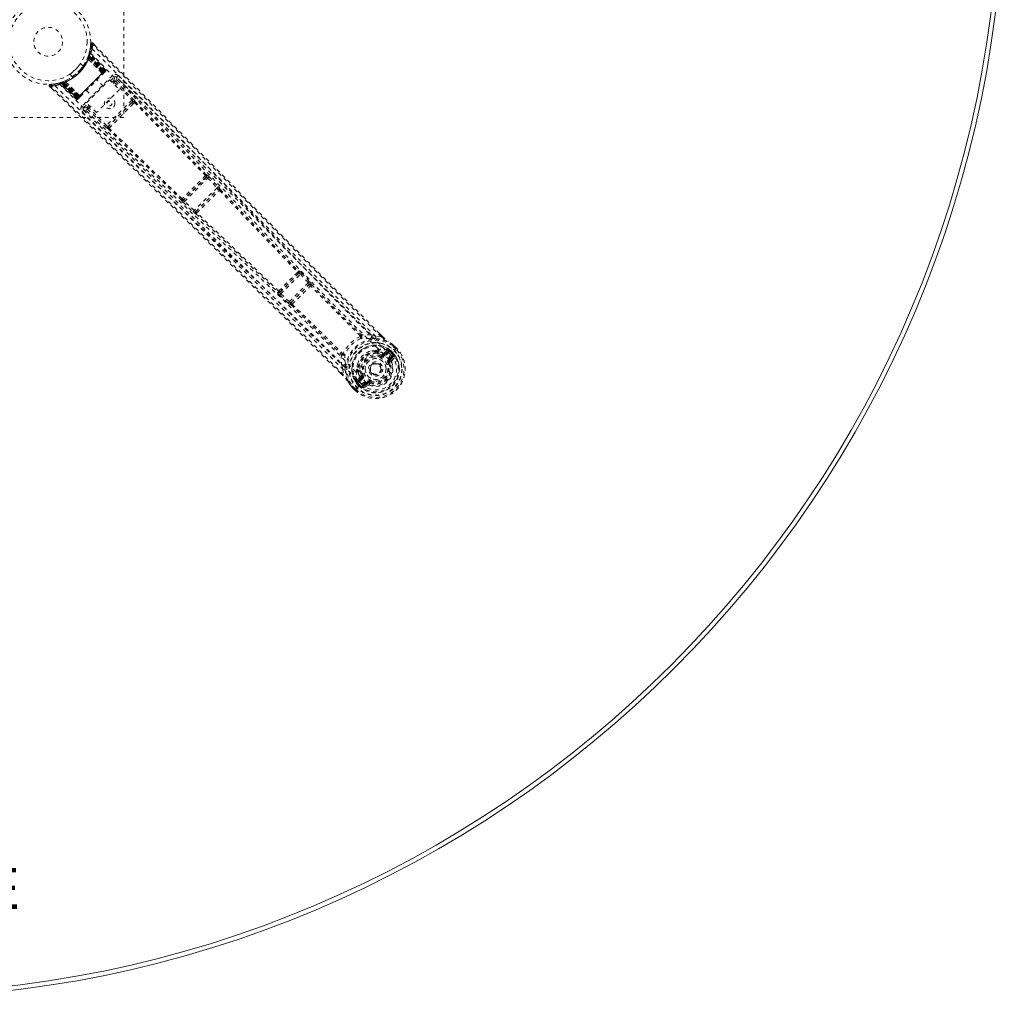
# Model space of a CAD drawing. Header units: inches. Extents: x 32.3 to 91.8, y 20.7 to 80.2.
# Tile 4 of 5: x 65.8 to 91.8, y 20.7 to 46.5. Entities that reach past the tile are written whole.
import ezdxf

# ---------------------------------------------------------------- set-up
doc = ezdxf.new("R2010")
doc.units = ezdxf.units.IN
doc.header["$MEASUREMENT"] = 0
doc.linetypes.add('SLD-Dashed', pattern=[0.075, 0.05, -0.025])
doc.linetypes.add('SLD-Solid', pattern=[0])
doc.layers.add('HI5-SYMBOLTEXT', color=5, linetype='SLD-Solid')
doc.styles.add('SLDTEXTSTYLE0', font='TXT', dxfattribs={"width": 0.75})

# ---------------------------------------------------------------- blocks, each defined once
blk = doc.blocks.new('SW_NOTE_0')
at = {"layer": 'HI5-SYMBOLTEXT', "color": 0, "char_height": 1.08, "attachment_point": 1, "style": 'SLDTEXTSTYLE0'}
for s, insert in [('SPX460RDS', (0, 1.392)), ('Hi5 FURNITURE', (-1.031, -0.16))]:
    blk.add_mtext(s, dxfattribs=dict(at, insert=insert))

msp = doc.modelspace()

# ---------------------------------------------------------------- linework, layer by layer
at = {"color": 7, "linetype": 'SLD-Dashed', "lineweight": 0}
for p, q in [((68.546, 47.917), (68.541, 43.917)), ((67.67, 45.864), (67.656, 45.735)), ((67.721, 45.884), (67.7, 45.863)), ((67.781, 45.823), (67.722, 45.883)), ((67.597, 45.518), (67.624, 45.507)), ((67.599, 45.521), (67.609, 45.549)), ((67.599, 45.521), (67.626, 45.511)), ((67.606, 45.54), (67.604, 45.536)), ((67.604, 45.536), (67.631, 45.526)), ((67.629, 45.613), (67.606, 45.542)), ((67.606, 45.542), (67.606, 45.541)), ((67.606, 45.54), (67.633, 45.53)), ((67.609, 45.548), (67.61, 45.554)), ((67.609, 45.548), (67.636, 45.539)), ((67.61, 45.554), (67.613, 45.563)), ((67.61, 45.554), (67.638, 45.544)), ((67.612, 45.51), (67.613, 45.512)), ((67.989, 45.107), (67.612, 45.51)), ((67.636, 45.585), (67.613, 45.512)), ((67.613, 45.512), (67.99, 45.108)), ((67.624, 45.507), (68.007, 45.125)), ((68.009, 45.128), (67.626, 45.511)), ((67.635, 45.575), (67.631, 45.573)), ((68.019, 45.138), (67.631, 45.526)), ((68.038, 45.151), (67.633, 45.587)), ((67.633, 45.53), (68.022, 45.141)), ((67.638, 45.649), (67.635, 45.634)), ((68.037, 45.156), (67.636, 45.585)), ((67.638, 45.544), (67.636, 45.539)), ((67.636, 45.539), (68.028, 45.147)), ((67.654, 45.724), (67.638, 45.654)), ((68.032, 45.15), (67.638, 45.544)), ((67.646, 45.621), (67.642, 45.606)), ((68.05, 45.168), (67.642, 45.606)), ((68.059, 45.178), (67.646, 45.621)), ((67.468, 45.279), (67.4, 45.347)), ((67.581, 45.477), (67.58, 45.474)), ((67.602, 45.46), (67.601, 45.458)), ((67.967, 45.086), (67.601, 45.458)), ((67.602, 45.46), (67.969, 45.086)), ((67.117, 45.064), (67.186, 44.996)), ((68.028, 45.147), (67.318, 44.436)), ((67.327, 44.445), (68.019, 45.138)), ((68.007, 45.125), (67.339, 44.458)), ((68.245, 45.028), (67.437, 44.219)), ((67.967, 45.086), (67.969, 45.086)), ((67.989, 45.067), (68.036, 45.114)), ((67.99, 45.108), (67.989, 45.107)), ((67.99, 45.108), (68.037, 45.156)), ((68.007, 45.125), (68.009, 45.128)), ((68.039, 45.117), (68.042, 45.12)), ((68.048, 45.126), (68.052, 45.13)), ((68.05, 45.168), (68.059, 45.178)), ((68.052, 45.13), (68.05, 45.131)), ((68.057, 45.135), (68.057, 45.135)), ((68.058, 45.136), (68.06, 45.139)), ((68.193, 44.89), (68.288, 44.985)), ((68.352, 44.985), (68.337, 44.995)), ((68.353, 44.983), (68.346, 44.99)), ((68.354, 44.982), (68.353, 44.983)), ((68.925, 44.401), (68.354, 44.982)), ((66.581, 44.742), (66.641, 44.683)), ((66.831, 44.829), (66.816, 44.825)), ((66.859, 44.822), (66.843, 44.818)), ((67.287, 44.405), (66.843, 44.818)), ((66.922, 44.857), (66.851, 44.835)), ((67.296, 44.414), (66.859, 44.822)), ((66.877, 44.83), (67.313, 44.426)), ((66.953, 44.851), (66.88, 44.828)), ((67.309, 44.427), (66.88, 44.828)), ((66.911, 44.853), (66.916, 44.855)), ((66.92, 44.826), (66.911, 44.853)), ((66.925, 44.828), (66.916, 44.855)), ((66.925, 44.828), (66.92, 44.826)), ((66.92, 44.826), (67.314, 44.432)), ((66.924, 44.858), (66.922, 44.857)), ((66.929, 44.86), (66.924, 44.858)), ((66.934, 44.831), (66.924, 44.858)), ((67.318, 44.436), (66.925, 44.828)), ((66.939, 44.833), (66.929, 44.86)), ((67.324, 44.442), (66.934, 44.831)), ((66.939, 44.833), (67.327, 44.445)), ((66.943, 44.865), (66.947, 44.866)), ((66.953, 44.838), (66.943, 44.865)), ((66.957, 44.839), (66.947, 44.866)), ((66.953, 44.851), (66.954, 44.851)), ((67.356, 44.475), (66.953, 44.851)), ((66.953, 44.838), (67.337, 44.455)), ((66.954, 44.851), (67.357, 44.476)), ((67.339, 44.458), (66.957, 44.839)), ((66.99, 44.884), (66.987, 44.883)), ((67.006, 44.862), (67.004, 44.862)), ((67.379, 44.495), (67.004, 44.862)), ((67.006, 44.862), (67.379, 44.497)), ((67.558, 44.307), (68.167, 44.916)), ((67.996, 44.745), (67.831, 44.909)), ((68.167, 44.916), (68.426, 44.657)), ((68.233, 44.849), (68.263, 44.879)), ((68.265, 44.818), (68.295, 44.848)), ((68.295, 44.848), (68.757, 44.376)), ((68.327, 44.879), (68.789, 44.407)), ((67.309, 44.427), (67.356, 44.475)), ((67.351, 44.428), (67.398, 44.475)), ((67.357, 44.476), (67.356, 44.475)), ((67.379, 44.495), (67.379, 44.497)), ((67.556, 44.633), (67.72, 44.469)), ((68.426, 44.657), (67.817, 44.048)), ((67.287, 44.405), (67.296, 44.414)), ((67.326, 44.404), (67.329, 44.406)), ((67.33, 44.407), (67.33, 44.407)), ((67.335, 44.412), (67.339, 44.416)), ((67.337, 44.455), (67.339, 44.458)), ((67.338, 44.415), (67.345, 44.422)), ((67.345, 44.422), (67.348, 44.425)), ((67.48, 44.176), (67.584, 44.281)), ((67.817, 44.048), (67.558, 44.307)), ((67.625, 44.24), (67.586, 44.201)), ((67.657, 44.208), (67.617, 44.169)), ((68.757, 44.376), (68.089, 43.708)), ((68.748, 44.305), (68.16, 43.716)), ((68.782, 44.339), (68.748, 44.305)), ((68.788, 44.279), (68.822, 44.314)), ((67.47, 44.127), (67.48, 44.112)), ((67.475, 44.118), (67.482, 44.111)), ((67.482, 44.111), (67.483, 44.11)), ((67.483, 44.11), (68.064, 43.54)), ((67.586, 44.137), (67.617, 44.169)), ((67.586, 44.137), (68.058, 43.676)), ((68.089, 43.708), (67.617, 44.169)), ((68.541, 43.917), (64.541, 43.922)), ((68.16, 43.716), (68.127, 43.683)), ((68.151, 43.642), (68.186, 43.676)), ((70.725, 42.41), (70.719, 42.408)), ((70.724, 42.348), (70.119, 41.742)), ((70.146, 41.705), (70.761, 42.321)), ((70.718, 42.346), (70.724, 42.348)), ((70.761, 42.321), (71.003, 42.064)), ((70.794, 42.352), (71.036, 42.095)), ((71.003, 42.064), (70.403, 41.464)), ((70.444, 41.441), (71.025, 42.023)), ((71.025, 42.023), (71.025, 42.023)), ((71.09, 42.021), (71.09, 42.022)), ((70.059, 41.747), (70.057, 41.741)), ((70.115, 41.673), (70.372, 41.431)), ((70.119, 41.742), (70.122, 41.748)), ((70.403, 41.464), (70.146, 41.705)), ((70.445, 41.442), (70.444, 41.441)), ((70.445, 41.377), (70.446, 41.377)), ((73.165, 39.808), (72.662, 39.304)), ((72.686, 39.265), (73.204, 39.783)), ((73.153, 39.802), (73.165, 39.808)), ((73.154, 39.863), (73.166, 39.869)), ((73.204, 39.783), (73.414, 39.556)), ((73.236, 39.813), (73.446, 39.586)), ((73.414, 39.556), (72.913, 39.055)), ((73.446, 39.586), (73.468, 39.561)), ((72.606, 39.315), (72.6, 39.303)), ((72.662, 39.304), (72.668, 39.316)), ((72.913, 39.055), (72.686, 39.265)), ((72.958, 39.036), (73.433, 39.512)), ((73.433, 39.512), (73.432, 39.511)), ((73.497, 39.509), (73.497, 39.51)), ((72.656, 39.232), (72.883, 39.023)), ((72.883, 39.023), (72.909, 39.001)), ((72.959, 39.037), (72.958, 39.036)), ((72.96, 38.972), (72.961, 38.973)), ((75.363, 38.148), (75.291, 38.22)), ((75.364, 38.149), (75.292, 38.221)), ((75.071, 38.179), (75.193, 38.142)), ((75.342, 38.129), (75.193, 38.142)), ((75.193, 37.777), (75.213, 37.773)), ((75.241, 37.723), (75.225, 37.738)), ((75.238, 37.758), (75.254, 37.743)), ((75.509, 37.773), (75.413, 37.706)), ((75.413, 37.665), (75.522, 37.739)), ((75.522, 37.739), (75.43, 37.647)), ((75.543, 37.718), (75.451, 37.626)), ((75.509, 37.773), (75.523, 37.773)), ((75.529, 37.772), (75.524, 37.773)), ((75.551, 37.759), (75.56, 37.75)), ((75.568, 37.749), (75.551, 37.759)), ((75.56, 37.75), (75.615, 37.695)), ((75.588, 37.771), (75.568, 37.749)), ((75.619, 37.699), (75.568, 37.749)), ((75.58, 37.659), (75.686, 37.766)), ((75.588, 37.771), (75.589, 37.771)), ((75.589, 37.771), (75.64, 37.72)), ((75.726, 37.806), (75.644, 37.887)), ((75.664, 37.908), (75.661, 37.911)), ((75.748, 37.826), (75.664, 37.908)), ((75.747, 37.825), (75.664, 37.908)), ((75.686, 37.766), (75.69, 37.77)), ((75.69, 37.77), (75.707, 37.786)), ((75.707, 37.786), (75.745, 37.823)), ((75.745, 37.823), (75.748, 37.826)), ((75.333, 37.628), (75.345, 37.655)), ((75.345, 37.655), (75.358, 37.652)), ((75.413, 37.665), (75.43, 37.647)), ((75.538, 37.54), (75.62, 37.622)), ((75.559, 37.519), (75.641, 37.601)), ((75.573, 37.504), (75.559, 37.519)), ((75.559, 37.44), (75.562, 37.431)), ((75.617, 37.454), (75.562, 37.431)), ((75.641, 37.601), (75.573, 37.504)), ((75.615, 37.695), (75.619, 37.699)), ((75.621, 37.496), (75.688, 37.597)), ((74.329, 37.278), (74.292, 37.399)), ((74.329, 37.278), (74.343, 37.128)), ((74.698, 37.257), (74.694, 37.278)), ((74.713, 37.233), (74.728, 37.217)), ((74.733, 37.246), (74.748, 37.23)), ((75.081, 37.169), (75.07, 37.18)), ((75.562, 37.431), (75.539, 37.422)), ((74.26, 37.171), (74.323, 37.108)), ((74.323, 37.106), (74.26, 37.169)), ((74.765, 37.058), (74.698, 36.962)), ((74.698, 36.962), (74.698, 36.962)), ((74.698, 36.962), (74.698, 36.962)), ((74.699, 36.947), (74.698, 36.962)), ((74.699, 36.947), (74.699, 36.942)), ((74.712, 36.92), (74.721, 36.911)), ((74.722, 36.903), (74.712, 36.92)), ((74.732, 36.949), (74.806, 37.058)), ((74.824, 37.041), (74.732, 36.949)), ((74.845, 37.02), (74.754, 36.928)), ((74.806, 37.058), (74.824, 37.041)), ((74.816, 37.126), (74.843, 37.137)), ((74.819, 37.113), (74.816, 37.126)), ((74.849, 36.851), (74.932, 36.933)), ((75.049, 36.932), (75.04, 36.909)), ((75.087, 37.163), (75.081, 37.169)), ((74.56, 36.809), (74.563, 36.806)), ((74.645, 36.723), (74.563, 36.806)), ((74.564, 36.807), (74.647, 36.723)), ((74.584, 36.827), (74.666, 36.745)), ((74.645, 36.723), (74.648, 36.726)), ((74.648, 36.726), (74.686, 36.764)), ((74.686, 36.764), (74.702, 36.78)), ((74.722, 36.902), (74.7, 36.882)), ((74.7, 36.882), (74.7, 36.882)), ((74.751, 36.831), (74.7, 36.882)), ((74.702, 36.78), (74.706, 36.784)), ((74.706, 36.784), (74.812, 36.891)), ((74.721, 36.911), (74.776, 36.856)), ((74.722, 36.902), (74.772, 36.852)), ((74.751, 36.831), (74.751, 36.831)), ((74.776, 36.856), (74.772, 36.852)), ((74.812, 36.891), (74.812, 36.891)), ((74.87, 36.83), (74.953, 36.912)), ((74.967, 36.898), (74.87, 36.83)), ((74.875, 36.783), (74.975, 36.85)), ((74.967, 36.898), (74.953, 36.912)), ((75.04, 36.909), (75.031, 36.912))]:
    msp.add_line(p, q, dxfattribs=at)
at = {"color": 7, "linetype": 'SLD-Dashed', "lineweight": 0, "flags": 128}
for points in [[(67.719, 45.881), (67.713, 45.885), (67.705, 45.888), (67.697, 45.889), (67.689, 45.888), (67.682, 45.885), (67.676, 45.88), (67.672, 45.874), (67.671, 45.866)], [(75.342, 38.129), (74.765, 38.703), (74.165, 39.303), (73.542, 39.93), (72.977, 40.499), (72.613, 40.867), (72.232, 41.253), (71.834, 41.656), (71.439, 42.057), (71.097, 42.405), (70.643, 42.866), (70.16, 43.357), (69.65, 43.878), (69.175, 44.36), (67.7, 45.863)], [(75.292, 38.221), (73.443, 40.072), (71.534, 42.004), (69.626, 43.945), (67.721, 45.884)], [(67.666, 45.617), (68.784, 44.491), (69.89, 43.357), (70.987, 42.215), (72.075, 41.07), (72.928, 40.174), (73.783, 39.285), (74.645, 38.41), (75.518, 37.555)], [(67.704, 45.733), (68.825, 44.605), (69.936, 43.469), (71.037, 42.326), (72.13, 41.181), (72.986, 40.283), (73.844, 39.393), (74.707, 38.517), (75.58, 37.659)], [(67.201, 45.006), (67.187, 44.996), (67.186, 44.996)], [(67.379, 44.497), (67.525, 44.643), (67.673, 44.791), (67.821, 44.94), (67.967, 45.086)], [(67.399, 44.477), (67.545, 44.623), (67.693, 44.771), (67.842, 44.919), (67.987, 45.065)], [(67.969, 45.086), (67.99, 45.087), (67.995, 45.087)], [(67.995, 45.087), (67.993, 45.098), (67.989, 45.107)], [(68.037, 45.156), (68.037, 45.155), (68.035, 45.154), (68.033, 45.152), (68.029, 45.148), (68.025, 45.144), (68.02, 45.139), (68.015, 45.133), (68.009, 45.128)], [(68.022, 45.141), (68.032, 45.151), (68.041, 45.16), (68.047, 45.166), (68.05, 45.168)], [(68.059, 45.178), (68.057, 45.176), (68.051, 45.17), (68.042, 45.161), (68.032, 45.15)], [(68.041, 45.121), (68.044, 45.123), (68.046, 45.125), (68.047, 45.125), (68.047, 45.125)], [(68.042, 45.12), (68.045, 45.123), (68.047, 45.125), (68.048, 45.126), (68.049, 45.127)], [(68.288, 44.985), (68.284, 44.989), (68.275, 44.998), (68.261, 45.012), (68.245, 45.028)], [(68.288, 44.985), (68.292, 44.948), (68.263, 44.879)], [(68.327, 44.879), (68.356, 44.948), (68.352, 44.981)], [(75.071, 38.179), (72.823, 40.438), (70.586, 42.71), (68.352, 44.985)], [(75.193, 38.142), (74.668, 38.665), (74.123, 39.212), (73.557, 39.781), (73.018, 40.326), (72.473, 40.877), (71.929, 41.43), (71.398, 41.969), (70.89, 42.486), (70.416, 42.968), (69.886, 43.508), (69.389, 44.014), (68.901, 44.512), (68.395, 45.027)], [(66.601, 44.79), (66.593, 44.788), (66.586, 44.784), (66.58, 44.779), (66.575, 44.772), (66.573, 44.765), (66.573, 44.757), (66.575, 44.75), (66.579, 44.744)], [(66.581, 44.742), (66.582, 44.742), (66.583, 44.744), (66.587, 44.748), (66.594, 44.755), (66.598, 44.759), (66.602, 44.763)], [(74.26, 37.169), (72.398, 39.025), (70.463, 40.934), (68.523, 42.838), (66.581, 44.742)], [(66.602, 44.763), (66.601, 44.775), (66.601, 44.785), (66.601, 44.791), (66.6, 44.793)], [(74.343, 37.128), (73.821, 37.651), (73.269, 38.202), (72.685, 38.782), (72.07, 39.392), (71.504, 39.952), (70.913, 40.534), (70.777, 40.668), (70.64, 40.803), (70.501, 40.939), (70.406, 41.032), (70.314, 41.123), (70.217, 41.218), (70.116, 41.317), (69.793, 41.635), (69.433, 41.988), (69.036, 42.377), (68.785, 42.623), (68.519, 42.883), (68.232, 43.165), (67.963, 43.428), (67.613, 43.772), (67.302, 44.077), (67.029, 44.344), (66.796, 44.573), (66.602, 44.763)], [(66.731, 44.76), (67.86, 43.64), (68.998, 42.529), (70.141, 41.43), (71.288, 40.338), (72.186, 39.482), (73.077, 38.625), (73.954, 37.763), (74.812, 36.891)], [(66.827, 44.826), (66.839, 44.823), (66.852, 44.816)], [(66.839, 44.823), (66.844, 44.819), (66.845, 44.818)], [(66.847, 44.798), (67.974, 43.681), (69.11, 42.575), (70.252, 41.48), (71.398, 40.393), (72.295, 39.541), (73.185, 38.686), (74.061, 37.825), (74.916, 36.953)], [(66.869, 44.84), (66.876, 44.842), (66.911, 44.853)], [(66.873, 44.832), (66.878, 44.829), (66.88, 44.827)], [(68.263, 44.879), (68.264, 44.879), (68.266, 44.877), (68.269, 44.874), (68.273, 44.87), (68.278, 44.865), (68.283, 44.86), (68.289, 44.854), (68.295, 44.848)], [(68.327, 44.879), (68.324, 44.876), (68.317, 44.869), (68.307, 44.859), (68.295, 44.848)], [(67.357, 44.476), (67.367, 44.471), (67.378, 44.469)], [(67.379, 44.495), (67.378, 44.474), (67.378, 44.469)], [(67.314, 44.432), (67.304, 44.422), (67.295, 44.413), (67.289, 44.407), (67.287, 44.405)], [(67.296, 44.414), (67.299, 44.417), (67.305, 44.423), (67.314, 44.432), (67.324, 44.442)], [(67.337, 44.455), (67.331, 44.449), (67.326, 44.444), (67.321, 44.439), (67.317, 44.435), (67.313, 44.431), (67.311, 44.429), (67.309, 44.428), (67.309, 44.427)], [(67.309, 44.427), (67.315, 44.423), (67.317, 44.422)], [(67.339, 44.417), (67.339, 44.417), (67.34, 44.418), (67.341, 44.42), (67.343, 44.423)], [(67.35, 44.427), (67.351, 44.428), (67.352, 44.429)], [(67.437, 44.219), (67.453, 44.203), (67.467, 44.189), (67.476, 44.18), (67.48, 44.176)], [(67.586, 44.201), (67.517, 44.172), (67.48, 44.176)], [(67.586, 44.201), (67.586, 44.2), (67.588, 44.198), (67.591, 44.195), (67.595, 44.191), (67.6, 44.187), (67.605, 44.181), (67.611, 44.175), (67.617, 44.169)], [(68.748, 44.305), (68.604, 44.16), (68.458, 44.015), (68.309, 43.865), (68.16, 43.716)], [(68.788, 44.279), (68.639, 44.129), (68.488, 43.978), (68.336, 43.826), (68.186, 43.676)], [(68.789, 44.407), (68.786, 44.404), (68.779, 44.397), (68.768, 44.387), (68.757, 44.376)], [(68.782, 44.339), (68.797, 44.348), (68.809, 44.35)], [(68.822, 44.314), (69.763, 43.351), (70.697, 42.382)], [(68.845, 44.338), (69.786, 43.375), (70.719, 42.408)], [(67.438, 44.07), (67.707, 43.806), (68.013, 43.506), (68.348, 43.177), (68.652, 42.88), (68.811, 42.724), (68.97, 42.568), (69.129, 42.413), (69.309, 42.236), (69.491, 42.057), (69.668, 41.884), (70.027, 41.532), (70.361, 41.204), (70.67, 40.901), (70.971, 40.605), (71.321, 40.261), (71.919, 39.671), (72.523, 39.075), (73.146, 38.457), (73.752, 37.855), (74.329, 37.278)], [(67.48, 44.112), (67.517, 44.109), (67.586, 44.137)], [(67.48, 44.112), (69.757, 41.88), (72.031, 39.645), (74.292, 37.399)], [(68.089, 43.708), (68.078, 43.697), (68.068, 43.686), (68.061, 43.679), (68.058, 43.676)], [(68.127, 43.62), (69.091, 42.68), (70.059, 41.747)], [(70.085, 41.77), (69.116, 42.703), (68.151, 43.642)], [(70.794, 42.352), (70.793, 42.351), (70.79, 42.349), (70.787, 42.346), (70.783, 42.342), (70.778, 42.337), (70.773, 42.332), (70.767, 42.327), (70.761, 42.321)], [(71.036, 42.095), (71.034, 42.094), (71.032, 42.092), (71.029, 42.089), (71.025, 42.085), (71.02, 42.08), (71.015, 42.075), (71.009, 42.07), (71.003, 42.064)], [(71.036, 42.095), (71.058, 42.07), (71.059, 42.069)], [(71.067, 41.995), (72.1, 40.913), (73.132, 39.835)], [(71.072, 42.032), (71.075, 42.032), (71.09, 42.021)], [(71.09, 42.021), (72.123, 40.94), (73.154, 39.863)], [(70.146, 41.705), (70.14, 41.699), (70.135, 41.694), (70.13, 41.688), (70.125, 41.684), (70.122, 41.679), (70.119, 41.676), (70.116, 41.674), (70.115, 41.673)], [(70.403, 41.464), (70.397, 41.458), (70.392, 41.452), (70.387, 41.447), (70.383, 41.442), (70.379, 41.438), (70.376, 41.435), (70.374, 41.432), (70.372, 41.431)], [(70.372, 41.431), (70.397, 41.409), (70.399, 41.408)], [(70.446, 41.377), (71.529, 40.345), (72.606, 39.315)], [(72.634, 39.337), (71.556, 40.368), (70.472, 41.4)], [(73.165, 39.808), (73.171, 39.808), (73.181, 39.804), (73.192, 39.795), (73.198, 39.789), (73.204, 39.783)], [(73.236, 39.813), (73.235, 39.812), (73.233, 39.81), (73.229, 39.807), (73.225, 39.803), (73.221, 39.798), (73.215, 39.794), (73.21, 39.788), (73.204, 39.783)], [(73.446, 39.586), (73.443, 39.583), (73.435, 39.576), (73.425, 39.566), (73.414, 39.556)], [(73.414, 39.556), (73.419, 39.55), (73.424, 39.542), (73.431, 39.529), (73.434, 39.519), (73.434, 39.515), (73.433, 39.512), (73.433, 39.512)], [(72.686, 39.265), (72.681, 39.259), (72.676, 39.254), (72.671, 39.248), (72.666, 39.244), (72.663, 39.239), (72.66, 39.236), (72.657, 39.234), (72.656, 39.232)], [(72.686, 39.265), (72.68, 39.271), (72.674, 39.277), (72.665, 39.288), (72.661, 39.298), (72.662, 39.304)], [(74.784, 38.156), (74.127, 38.813), (73.475, 39.48)], [(73.497, 39.509), (74.148, 38.843), (74.805, 38.186)], [(72.913, 39.055), (72.908, 39.049), (72.903, 39.044), (72.898, 39.039), (72.893, 39.034), (72.89, 39.03), (72.887, 39.027), (72.884, 39.024), (72.883, 39.023)], [(72.961, 38.973), (73.627, 38.321), (74.285, 37.666)], [(72.989, 38.994), (73.657, 38.343), (74.315, 37.686)], [(74.785, 38.141), (74.787, 38.148), (74.786, 38.152), (74.785, 38.154), (74.784, 38.156)], [(74.785, 38.141), (74.795, 38.138), (74.804, 38.138), (74.812, 38.141), (74.818, 38.147), (74.821, 38.154), (74.821, 38.163), (74.818, 38.172), (74.812, 38.181)], [(75.071, 38.179), (74.942, 38.189), (74.812, 38.181)], [(75.061, 38.079), (75.048, 38.079), (75.04, 38.079)], [(75.191, 38.084), (75.349, 38.068), (75.515, 38.015)], [(75.364, 38.149), (75.364, 38.149), (75.363, 38.149), (75.361, 38.147), (75.358, 38.145), (75.355, 38.141), (75.351, 38.137), (75.346, 38.133), (75.342, 38.129)], [(75.524, 38.008), (75.52, 38.012), (75.515, 38.015)], [(75.661, 37.911), (75.591, 37.965), (75.515, 38.015)], [(75.664, 37.908), (75.588, 37.967), (75.524, 38.008)], [(75.193, 37.777), (75.097, 37.766), (75.043, 37.749)], [(75.254, 37.743), (75.311, 37.729), (75.377, 37.703)], [(75.377, 37.703), (75.399, 37.7), (75.413, 37.706)], [(75.543, 37.718), (75.539, 37.722), (75.535, 37.726), (75.531, 37.729), (75.528, 37.733), (75.525, 37.735), (75.523, 37.737), (75.522, 37.738), (75.522, 37.739)], [(75.56, 37.75), (75.554, 37.733), (75.543, 37.718)], [(75.568, 37.749), (75.568, 37.749), (75.568, 37.749)], [(75.661, 37.911), (75.661, 37.911), (75.66, 37.909), (75.658, 37.907), (75.656, 37.904), (75.653, 37.9), (75.65, 37.896), (75.647, 37.892), (75.644, 37.887)], [(75.644, 37.887), (75.648, 37.892), (75.652, 37.896), (75.656, 37.9), (75.66, 37.904), (75.662, 37.906), (75.664, 37.908), (75.665, 37.909), (75.664, 37.908)], [(75.748, 37.826), (75.748, 37.826), (75.747, 37.826), (75.745, 37.824), (75.742, 37.822), (75.739, 37.818), (75.735, 37.815), (75.73, 37.81), (75.726, 37.806)], [(74.289, 37.658), (74.282, 37.528), (74.292, 37.399)], [(74.289, 37.658), (74.298, 37.652), (74.308, 37.649), (74.316, 37.649), (74.324, 37.652), (74.33, 37.658), (74.333, 37.666), (74.333, 37.676), (74.33, 37.686)], [(74.315, 37.686), (74.317, 37.685), (74.318, 37.684), (74.322, 37.684), (74.33, 37.686)], [(75.518, 37.555), (75.569, 37.496), (75.607, 37.427), (75.628, 37.349), (75.634, 37.268), (75.622, 37.187), (75.595, 37.108), (75.554, 37.036), (75.5, 36.971), (75.436, 36.917), (75.363, 36.876), (75.285, 36.849), (75.203, 36.838), (75.122, 36.843), (75.045, 36.864), (74.975, 36.902), (74.916, 36.953)], [(75.345, 37.655), (75.283, 37.679), (75.23, 37.693)], [(75.322, 37.6), (75.324, 37.605), (75.326, 37.61), (75.328, 37.615), (75.33, 37.619), (75.331, 37.623), (75.333, 37.625), (75.333, 37.627), (75.333, 37.628)], [(75.451, 37.626), (75.447, 37.63), (75.443, 37.634), (75.44, 37.638), (75.437, 37.641), (75.434, 37.643), (75.432, 37.645), (75.431, 37.647), (75.43, 37.647)], [(75.538, 37.54), (75.542, 37.536), (75.546, 37.532), (75.549, 37.528), (75.552, 37.525), (75.555, 37.522), (75.557, 37.52), (75.558, 37.519), (75.559, 37.519)], [(75.62, 37.622), (75.64, 37.635), (75.663, 37.64)], [(75.641, 37.601), (75.641, 37.602), (75.639, 37.603), (75.637, 37.605), (75.635, 37.608), (75.632, 37.611), (75.628, 37.614), (75.624, 37.618), (75.62, 37.622)], [(74.387, 37.28), (74.403, 37.121), (74.456, 36.956)], [(74.392, 37.43), (74.392, 37.422), (74.392, 37.409)], [(74.722, 37.427), (74.705, 37.373), (74.694, 37.278)], [(74.728, 37.217), (74.742, 37.159), (74.768, 37.094)], [(75.512, 37.411), (75.517, 37.413), (75.522, 37.415), (75.527, 37.417), (75.531, 37.419), (75.534, 37.42), (75.537, 37.421), (75.539, 37.422), (75.539, 37.422)], [(74.343, 37.128), (74.338, 37.124), (74.334, 37.12), (74.33, 37.116), (74.327, 37.112), (74.324, 37.109), (74.323, 37.107), (74.322, 37.106), (74.323, 37.106)], [(74.456, 36.956), (74.459, 36.951), (74.463, 36.947)], [(74.456, 36.956), (74.5, 36.888), (74.56, 36.809)], [(74.563, 36.806), (74.505, 36.882), (74.463, 36.947)], [(74.754, 36.928), (74.739, 36.917), (74.721, 36.911)], [(74.732, 36.949), (74.733, 36.949), (74.734, 36.947), (74.736, 36.945), (74.739, 36.943), (74.742, 36.939), (74.746, 36.936), (74.75, 36.932), (74.754, 36.928)], [(74.768, 37.094), (74.771, 37.072), (74.765, 37.058)], [(74.845, 37.02), (74.841, 37.024), (74.837, 37.027), (74.834, 37.031), (74.83, 37.034), (74.828, 37.037), (74.826, 37.039), (74.825, 37.04), (74.824, 37.041)], [(74.871, 37.149), (74.866, 37.146), (74.861, 37.144), (74.856, 37.142), (74.852, 37.141), (74.848, 37.139), (74.846, 37.138), (74.844, 37.138), (74.843, 37.137)], [(74.932, 36.933), (74.936, 36.929), (74.94, 36.925), (74.943, 36.922), (74.946, 36.919), (74.949, 36.916), (74.951, 36.914), (74.952, 36.913), (74.953, 36.912)], [(75.061, 36.959), (75.059, 36.954), (75.056, 36.949), (75.054, 36.944), (75.053, 36.94), (75.051, 36.937), (75.05, 36.934), (75.05, 36.932), (75.049, 36.932)], [(74.56, 36.809), (74.561, 36.81), (74.563, 36.811), (74.565, 36.813), (74.568, 36.815), (74.571, 36.817), (74.575, 36.82), (74.58, 36.824), (74.584, 36.827)], [(74.563, 36.806), (74.563, 36.806), (74.564, 36.807), (74.565, 36.808), (74.568, 36.811), (74.571, 36.814), (74.575, 36.818), (74.58, 36.822), (74.584, 36.827)], [(74.666, 36.745), (74.661, 36.74), (74.657, 36.736), (74.653, 36.732), (74.65, 36.728), (74.647, 36.726), (74.646, 36.724), (74.645, 36.723), (74.645, 36.723)], [(74.722, 36.902), (74.722, 36.903), (74.722, 36.903)], [(74.772, 36.852), (74.77, 36.85), (74.765, 36.845), (74.759, 36.838), (74.751, 36.831)], [(74.831, 36.808), (74.836, 36.831), (74.849, 36.851)], [(74.849, 36.851), (74.853, 36.847), (74.857, 36.843), (74.861, 36.839), (74.864, 36.836), (74.867, 36.833), (74.869, 36.831), (74.87, 36.83), (74.87, 36.83)]]:
    msp.add_lwpolyline(points, dxfattribs=at)
at = {"color": 7, "linetype": 'SLD-Solid', "lineweight": 15}
for radius in [29.75, 29.632, 29.632]:
    msp.add_circle((62.042, 50.418), radius, dxfattribs=at)
at = {"color": 7, "linetype": 'SLD-Dashed', "lineweight": 0}
for centre, radius in [((66.544, 45.92), 1.125), ((66.544, 45.92), 1.03), ((66.544, 45.92), 0.38), ((68.167, 44.293), 0.14), ((68.167, 44.293), 0.0625), ((75.191, 37.28), 0.7), ((75.191, 37.28), 0.69), ((75.191, 37.28), 0.623), ((75.191, 37.28), 0.32), ((75.191, 37.28), 0.275), ((75.191, 37.28), 0.188), ((75.191, 37.28), 0.157), ((75.191, 37.28), 0.142), ((75.191, 37.28), 0.14), ((75.191, 37.28), 0.138)]:
    msp.add_circle(centre, radius, dxfattribs=at)
for centre, radius, start, end in [((66.544, 45.92), 1.158, 272.8968, 357.1624), ((66.551, 45.919), 1.12, 349.6633, 357.1274), ((67.7, 45.863), 0.03, 44.4949, 177.1784), ((67.682, 45.802), 0.0635, 73.5783, 100.8793), ((66.517, 45.949), 1.206, 349.7035, 356.8997), ((66.544, 45.92), 1.127, 285.4988, 344.5522), ((66.521, 45.942), 1.19, 285.9055, 344.1454), ((66.545, 45.919), 1.155, 289.2396, 340.8113), ((66.545, 45.919), 1.155, 289.9359, 340.115), ((66.545, 45.919), 1.155, 290.912, 339.1389), ((66.785, 45.831), 0.871, 338.5863, 340.5057), ((67.704, 45.494), 0.109, 136.2726, 165.5067), ((66.89, 45.634), 0.732, 346.2638, 350.2704), ((67.634, 45.531), 0.0297, 160.4742, 223.5481), ((67.634, 45.532), 0.0297, 160.5522, 223.5496), ((67.74, 45.503), 0.137, 134.4362, 158.5378), ((66.827, 45.66), 0.813, 349.4102, 354.6579), ((67.658, 45.605), 0.0299, 164.2757, 223.2235), ((66.819, 45.847), 0.843, 343.8241, 345.3691), ((66.544, 45.92), 1.128, 344.5522, 349.6829), ((67.646, 45.579), 0.0429, 62.0409, 110.8471), ((66.838, 45.662), 0.806, 350.5558, 355.9501), ((67.664, 45.626), 0.0299, 165.3256, 223.1221), ((67.668, 45.641), 0.03, 166.1036, 223.0416), ((66.807, 45.668), 0.839, 351.5063, 356.76), ((67.683, 45.712), 0.03, 45.284, 169.1043), ((66.389, 46.095), 1.364, 339.4746, 344.6105), ((66.57, 45.894), 1.12, 292.9511, 337.0998), ((66.611, 45.869), 0.946, 315.1073, 326.5223), ((66.633, 45.854), 1.014, 318.0691, 325.4461), ((67.61, 45.491), 0.0345, 209.8648, 256.0656), ((67.609, 45.49), 0.031, 205.2453, 256.7183), ((66.593, 45.857), 0.951, 303.4953, 315.8404), ((67.968, 45.084), 0.0266, 315.825, 6.4757), ((67.968, 45.088), 0.0299, 315.2131, 43.2298), ((67.698, 44.807), 0.443, 42.1977, 45.9423), ((67.701, 44.81), 0.443, 42.1914, 45.9404), ((67.725, 44.834), 0.423, 42.0639, 45.9874), ((67.423, 44.537), 0.85, 43.4439, 45.2474), ((67.744, 44.852), 0.409, 41.96, 46.0143), ((68.008, 45.135), 0.0353, 306.8365, 35.7039), ((68.015, 45.135), 0.03, 315.088, 43.0952), ((68.026, 45.149), 0.0315, 314.3389, 347.3906), ((68.028, 45.148), 0.03, 338.5298, 43.0398), ((68.119, 45.032), 0.12, 120.9371, 124.5791), ((68.037, 45.157), 0.03, 315.0306, 43.0304), ((68.036, 45.157), 0.0305, 335.7372, 42.6697), ((68.32, 44.954), 0.105, 44.3894, 135.1087), ((68.32, 44.953), 0.045, 67.0369, 135.0034), ((70.39, 42.974), 2.862, 134.1844, 135.3854), ((66.602, 44.763), 0.03, 92.8724, 225.5567), ((66.515, 45.94), 1.199, 273.1282, 280.3632), ((66.545, 45.912), 1.12, 272.9219, 280.3874), ((66.753, 44.781), 0.03, 100.9527, 224.7619), ((66.368, 46.076), 1.366, 285.444, 290.573), ((66.544, 45.92), 1.128, 280.3683, 285.499), ((66.546, 45.91), 1.118, 283.9498, 284.8371), ((66.823, 44.796), 0.03, 47.01, 103.9481), ((66.834, 44.757), 0.0707, 76.4851, 103.9178), ((66.587, 45.763), 0.965, 284.6548, 287.5398), ((66.838, 44.8), 0.0299, 46.9313, 104.7241), ((66.536, 45.943), 1.154, 284.9501, 288.9819), ((66.885, 44.818), 0.0429, 159.1948, 208.0175), ((66.795, 45.653), 0.837, 273.2819, 278.5532), ((66.545, 45.917), 1.125, 285.8011, 290.7396), ((66.859, 44.806), 0.0299, 46.8287, 105.7737), ((66.859, 44.806), 0.03, 61.8929, 106.2711), ((66.801, 45.628), 0.808, 274.1078, 279.4878), ((66.803, 45.638), 0.814, 275.3975, 280.6365), ((66.932, 44.829), 0.0297, 46.5046, 109.4985), ((66.934, 44.83), 0.0297, 46.5052, 109.5733), ((66.83, 45.573), 0.732, 279.7796, 283.7942), ((66.974, 44.855), 0.0311, 13.3504, 64.6691), ((66.973, 44.854), 0.0345, 13.9818, 60.1889), ((68.295, 44.847), 0.0451, 44.6423, 134.5998), ((67.377, 44.496), 0.0299, 226.8217, 314.839), ((67.381, 44.496), 0.0265, 263.3898, 314.4112), ((67.307, 44.427), 0.03, 227.0201, 315.0222), ((67.308, 44.428), 0.0305, 227.3893, 294.3977), ((67.317, 44.436), 0.03, 227.0063, 291.5886), ((67.33, 44.449), 0.03, 226.9598, 314.9587), ((67.9, 45.014), 0.825, 224.7972, 226.6554), ((67.613, 44.721), 0.41, 224.0348, 228.078), ((67.316, 44.438), 0.0315, 282.964, 315.7197), ((67.627, 44.735), 0.422, 224.0625, 227.9978), ((67.63, 44.738), 0.422, 224.0625, 227.9978), ((67.428, 44.348), 0.114, 145.1203, 148.9993), ((67.655, 44.763), 0.443, 224.1107, 227.8585), ((67.657, 44.765), 0.442, 224.1083, 227.8608), ((67.511, 44.145), 0.105, 134.9398, 225.664), ((67.618, 44.169), 0.0451, 135.4513, 225.3838), ((68.735, 44.241), 0.0652, 35.5664, 78.5752), ((68.708, 44.317), 0.0773, 16.6506, 50.485), ((68.765, 44.265), 0.0757, 40.3764, 76.8622), ((68.594, 44.194), 0.289, 30.0065, 47.6734), ((68.816, 44.313), 0.0384, 42.1093, 100.3831), ((68.645, 44.502), 0.258, 313.4745, 320.7967), ((69.495, 42.074), 2.866, 134.6668, 135.8664), ((67.512, 44.144), 0.045, 135.0471, 203.0144), ((68.149, 43.757), 0.0773, 219.563, 253.4084), ((68.16, 43.652), 0.0456, 136.9493, 224.0267), ((68.2, 43.7), 0.075, 193.027, 229.8367), ((68.224, 43.729), 0.0652, 191.4595, 234.4652), ((68.272, 43.871), 0.289, 222.3784, 240.0467), ((67.964, 43.82), 0.258, 309.2493, 316.5818), ((95.951, 16.538), 36.135, 134.339, 135.712), ((70.606, 42.484), 0.136, 311.7624, 326.1401), ((70.662, 42.337), 0.0567, 8.4096, 52.5461), ((70.686, 42.377), 0.0451, 315.6045, 43.054), ((70.692, 42.379), 0.0451, 315.5841, 43.0826), ((70.619, 42.216), 0.222, 37.9059, 61.3844), ((93.784, 18.703), 33.03, 134.293, 135.7579), ((70.71, 42.289), 0.0601, 31.9262, 76.4261), ((47.146, 65.3), 33.347, 314.3198, 315.7311), ((47.027, 65.419), 33.564, 314.3066, 315.7443), ((70.963, 42.016), 0.0626, 6.569, 50.5448), ((71.057, 41.991), 0.0451, 43.3996, 134.3934), ((71.056, 41.992), 0.0433, 67.801, 135.2472), ((71.011, 41.954), 0.0697, 35.9401, 78.0913), ((70.979, 41.982), 0.118, 19.6716, 47.0397), ((70.985, 42.089), 0.125, 311.471, 327.2593), ((70.088, 41.774), 0.0451, 226.9676, 314.467), ((70.251, 41.848), 0.222, 208.665, 232.1461), ((69.984, 41.86), 0.136, 303.8895, 318.3078), ((70.09, 41.78), 0.0451, 226.9965, 314.4473), ((70.13, 41.805), 0.057, 217.635, 261.511), ((70.178, 41.756), 0.0601, 193.6234, 238.1265), ((70.485, 41.488), 0.118, 223.0159, 250.3873), ((70.451, 41.504), 0.0626, 219.5086, 263.4816), ((70.476, 41.41), 0.0451, 135.6585, 226.6519), ((70.477, 41.41), 0.0451, 135.66, 226.6545), ((70.513, 41.456), 0.0697, 191.9597, 234.1109), ((70.379, 41.481), 0.123, 302.6823, 318.6861), ((99.079, 13.413), 37.032, 134.4807, 135.5699), ((96.166, 16.323), 32.876, 134.4272, 135.6237), ((73.072, 39.904), 0.0919, 311.0475, 333.5713), ((73.094, 39.788), 0.0607, 13.3266, 51.2492), ((73.121, 39.833), 0.0451, 315.9197, 42.4249), ((73.133, 39.839), 0.0451, 315.8878, 42.5374), ((73.102, 39.717), 0.165, 35.616, 67.3948), ((73.464, 39.478), 0.0451, 42.8764, 133.9768), ((73.464, 39.479), 0.0451, 42.8822, 133.9834), ((73.405, 39.492), 0.0933, 10.895, 47.4884), ((72.63, 39.336), 0.0451, 227.5131, 314.1638), ((72.752, 39.367), 0.165, 202.6583, 234.433), ((72.565, 39.397), 0.092, 296.4931, 319.0122), ((72.636, 39.348), 0.0451, 227.6267, 314.131), ((72.682, 39.375), 0.0612, 218.9606, 256.5647), ((49.577, 62.871), 33.388, 314.4508, 315.6), ((50.082, 62.367), 32.727, 314.4245, 315.6264), ((73.405, 39.428), 0.0872, 36.8319, 71.8369), ((73.416, 39.547), 0.0889, 311.206, 334.6456), ((72.977, 39.064), 0.0933, 222.5591, 259.1601), ((72.956, 39.095), 0.0588, 222.8639, 271.6561), ((72.99, 39.005), 0.0451, 136.0689, 227.1679), ((72.991, 39.006), 0.0451, 136.0733, 227.1737), ((73.042, 39.064), 0.0873, 198.217, 233.2152), ((72.923, 39.052), 0.088, 295.2719, 318.9777), ((75.201, 37.27), 0.965, 115.5519, 154.5001), ((75.15, 37.321), 0.844, 114.7984, 155.2528), ((75.191, 37.28), 0.787, 53.3493, 216.7016), ((75.191, 37.28), 0.758, 53.3493, 216.7016), ((74.73, 38.214), 0.0795, 312.5207, 338.9671), ((74.718, 38.1), 0.0786, 351.2838, 31.7022), ((74.767, 38.141), 0.0608, 298.4835, 41.3557), ((74.887, 37.205), 0.887, 80.0545, 95.8953), ((74.815, 38.195), 0.0143, 221.677, 257.4656), ((75.026, 38.138), 0.0608, 283.0575, 42.6428), ((75.214, 35.88), 2.204, 90.5939, 93.9671), ((74.549, 38.132), 0.644, 355.7661, 0.9372), ((77.45, 41.143), 3.678, 235.0371, 238.2624), ((76.233, 38.978), 1.201, 223.6806, 233.8412), ((75.191, 37.28), 0.632, 51.0897, 218.9612), ((75.191, 37.28), 0.602, 51.2952, 218.7558), ((75.191, 37.28), 0.78, 225.0255, 44.5107), ((75.191, 37.28), 0.78, 225.5543, 44.4966), ((75.191, 37.28), 0.75, 225.4817, 44.5693), ((75.178, 37.293), 0.476, 106.4979, 163.5521), ((75.218, 37.253), 0.494, 91.9977, 178.0532), ((75.199, 37.272), 0.453, 84.7738, 185.2765), ((75.191, 37.28), 0.629, 225.5699, 44.481), ((75.352, 37.306), 0.497, 69.8396, 108.6559), ((75.161, 37.752), 0.0404, 352.2513, 37.7164), ((75.202, 37.714), 0.0326, 46.6684, 92.8534), ((75.204, 37.73), 0.0444, 40.0351, 77.7223), ((75.19, 37.775), 0.0506, 313.2866, 340.699), ((75.23, 37.723), 0.0305, 268.9551, 39.3979), ((75.204, 37.72), 0.0371, 314.2986, 4.859), ((75.396, 37.349), 0.439, 75.0945, 111.1114), ((75.206, 37.759), 0.0505, 313.2902, 340.7814), ((75.352, 37.685), 0.031, 256.6165, 35.0792), ((75.391, 37.686), 0.0299, 316.069, 44.0313), ((75.5, 37.761), 0.0306, 314.0704, 21.1911), ((75.497, 37.694), 0.0844, 50.4375, 67.635), ((76.25, 37.077), 0.887, 133.5228, 135.4379), ((75.644, 37.887), 0.03, 45.2432, 50.2993), ((74.256, 37.74), 0.0795, 291.08, 317.5327), ((74.275, 37.655), 0.0143, 12.6029, 48.3569), ((74.33, 37.704), 0.0608, 228.6945, 331.567), ((74.371, 37.752), 0.0786, 238.3494, 278.7632), ((75.266, 37.584), 0.888, 174.1562, 189.9962), ((75.191, 37.28), 0.599, 225.5698, 44.4812), ((75.187, 37.284), 0.411, 84.0373, 186.0138), ((75.2, 37.271), 0.543, 224.3915, 45.6594), ((75.191, 37.28), 0.376, 67.7994, 202.2515), ((75.191, 37.28), 0.346, 67.7994, 202.2515), ((75.191, 37.28), 0.275, 0.0253, 180.0256), ((75.191, 37.28), 0.459, 247.7994, 22.2515), ((75.367, 37.71), 0.119, 247.7997, 315.0258), ((75.367, 37.71), 0.089, 247.7994, 315.0255), ((75.374, 37.706), 0.0567, 253.2548, 313.0045), ((75.622, 37.456), 0.119, 135.0251, 202.2514), ((75.348, 37.726), 0.242, 314.7625, 343.8494), ((75.622, 37.456), 0.089, 135.0255, 202.2515), ((75.628, 37.458), 0.0715, 139.81, 194.7805), ((75.594, 37.482), 0.0301, 27.3761, 133.6001), ((75.659, 37.471), 0.0455, 146.3758, 202.5014), ((75.191, 37.28), 0.593, 37.4164, 44.4731), ((75.663, 37.581), 0.0299, 32.9168, 136.9782), ((75.499, 37.515), 0.206, 23.3681, 37.3637), ((74.333, 37.444), 0.0608, 227.4084, 346.9957), ((74.339, 37.921), 0.644, 269.1131, 274.2854), ((76.59, 37.259), 2.203, 176.0831, 179.4575), ((75.159, 37.119), 0.491, 161.1517, 200.5388), ((75.123, 37.075), 0.44, 158.9601, 194.927), ((74.719, 37.31), 0.0404, 232.324, 277.8107), ((74.741, 37.267), 0.0444, 192.4252, 230.022), ((74.696, 37.281), 0.0506, 289.3497, 316.7704), ((74.757, 37.268), 0.0326, 177.1946, 223.3833), ((74.748, 37.24), 0.0305, 230.6583, 1.0908), ((74.712, 37.264), 0.0504, 289.2443, 316.7837), ((74.752, 37.267), 0.0371, 265.1876, 315.7571), ((75.235, 37.329), 0.465, 190.8639, 205.8201), ((75.191, 37.28), 0.275, 180.0255, 0.0253), ((75.191, 37.28), 0.4, 247.7994, 22.2515), ((75.191, 37.28), 0.157, 110.1797, 155.0851), ((75.191, 37.28), 0.376, 247.7994, 22.2515), ((75.191, 37.28), 0.346, 247.7994, 22.2515), ((73.493, 36.237), 1.202, 36.2115, 46.3684), ((71.332, 35.019), 3.676, 31.7874, 35.0149), ((74.71, 36.97), 0.0305, 248.8533, 315.9875), ((74.804, 36.99), 0.115, 204.7176, 217.3104), ((74.786, 37.08), 0.0299, 226.023, 313.977), ((74.786, 37.119), 0.031, 235.1925, 13.2215), ((74.765, 37.097), 0.0565, 316.9813, 16.5931), ((74.741, 37.129), 0.249, 286.7314, 314.8871), ((74.761, 37.104), 0.089, 315.0255, 22.2515), ((74.761, 37.104), 0.119, 315.0251, 22.2514), ((75.016, 36.849), 0.119, 67.8005, 135.0249), ((75.016, 36.849), 0.089, 67.7994, 135.0255), ((75.191, 37.28), 0.593, 225.5778, 232.6346), ((74.956, 36.972), 0.206, 232.6853, 246.684), ((74.891, 36.808), 0.0299, 133.0725, 237.1328), ((74.989, 36.877), 0.0301, 136.4786, 242.6445), ((75.013, 36.843), 0.0714, 75.3356, 130.2766), ((75, 36.812), 0.0455, 67.5595, 123.6674), ((76.329, 36.351), 1.404, 156.5885, 159.0101)]:
    msp.add_arc(centre, radius, start, end, dxfattribs=at)

# ---------------------------------------------------------------- block references
at = {"layer": 'HI5-SYMBOLTEXT', "color": 5}
msp.add_blockref('SW_NOTE_0', (58.613, 24.269), dxfattribs=at)

doc.saveas('drawing.dxf')
